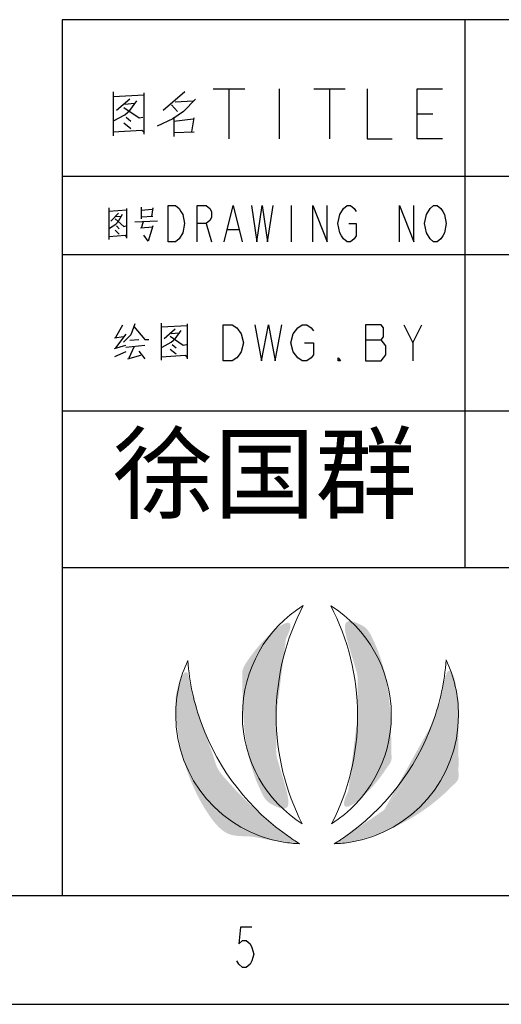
# Model space of a CAD drawing. Header units: millimetres. Extents: x 274 to 694, y 677 to 971.
# Tile 11 of 22: x 577 to 599, y 677 to 723. Entities that reach past the tile are written whole.
import ezdxf
from ezdxf.lldxf.tags import DXFTag

# ---------------------------------------------------------------- set-up
doc = ezdxf.new("R2010")
doc.units = ezdxf.units.MM
doc.layers.get('0').update_dxf_attribs({"linetype": 'CONTINUOUS'})
doc.layers.add('_U+56FE_U+5C42 1', color=7, linetype='CONTINUOUS')
doc.layers.add('EFEXPLORER-ENCLOSURE-DXF_FORMAT', color=7, linetype='CONTINUOUS')
tags = doc.linetypes.add('DASHED', pattern=[25.72, 12.86, -12.86]).pattern_tags.tags
tags[6:7] = [DXFTag(74, 4), DXFTag(75, 0), DXFTag(340, '0'), DXFTag(46, 0.0), DXFTag(50, 0.0), DXFTag(44, 0.0), DXFTag(45, 0.0)]
tags[4:5] = [DXFTag(74, 4), DXFTag(75, 0), DXFTag(340, '0'), DXFTag(46, 0.0), DXFTag(50, 0.0), DXFTag(44, 0.0), DXFTag(45, 0.0)]

# ---------------------------------------------------------------- blocks, each defined once
blk = doc.blocks.new('block 9')
at = {"layer": '_U+56FE_U+5C42 1'}
h = blk.add_hatch(color=62, dxfattribs=at)
h.dxf.hatch_style = 2
edge = h.paths.add_edge_path()
edge.add_spline(control_points=[(-152.82, -226.13), (-152.82, -226.13), (-152.82, -226.13), (-142.94, -207.31), (-163.85, -220.32), (-177.79, -243.5), (-177.79, -269.94), (-177.79, -296.16), (-164.09, -319.16), (-143.48, -332.23), (-153.03, -313.66), (-158.42, -292.6), (-158.42, -270.28), (-158.42, -247.55), (-152.82, -226.13)], knot_values=[-1, 0, 0, 0, 0, 0, 1, 1, 1, 2, 2, 2, 3, 3, 3, 4, 4, 4, 4], degree=3, periodic=0)
h = blk.add_hatch(color=62, dxfattribs=at)
h.dxf.hatch_style = 2
edge = h.paths.add_edge_path()
edge.add_spline(control_points=[(-117.15, -313.59), (-117.15, -313.59), (-117.15, -313.59), (-126.67, -332.14), (-106.14, -319.05), (-92.51, -296.1), (-92.51, -269.94), (-92.51, -243.56), (-106.38, -220.42), (-127.22, -207.4), (-117.36, -226.2), (-111.77, -247.59), (-111.77, -270.28), (-111.77, -292.57), (-117.15, -313.59)], knot_values=[-1, 0, 0, 0, 0, 0, 1, 1, 1, 2, 2, 2, 3, 3, 3, 4, 4, 4, 4], degree=3, periodic=0)
h = blk.add_hatch(color=62, dxfattribs=at)
h.dxf.hatch_style = 2
edge = h.paths.add_edge_path()
edge.add_spline(control_points=[(-208.1, -251.29), (-208.1, -251.29), (-208.1, -251.29), (-209.07, -238.75), (-213.51, -248.22), (-216, -258.79), (-216, -269.94), (-216, -306.58), (-189.27, -336.96), (-154.25, -342.68), (-151.24, -343.17), (-148.17, -343.48), (-145.04, -343.59), (-146.16, -342.9), (-147.27, -342.19), (-148.36, -341.47), (-149.06, -341.01), (-149.75, -340.55), (-150.44, -340.08), (-173.54, -324.25), (-191.5, -301.46), (-201.28, -274.73), (-205.43, -263.36), (-208.1, -251.29)], knot_values=[-1, 0, 0, 0, 0, 0, 1, 1, 1, 2, 2, 2, 3, 3, 3, 4, 4, 4, 5, 5, 5, 6, 6, 6, 7, 7, 7, 7], degree=3, periodic=0)
h = blk.add_hatch(color=62, dxfattribs=at)
h.dxf.hatch_style = 2
edge = h.paths.add_edge_path()
edge.add_spline(control_points=[(-96.56, -324.24), (-96.56, -324.24), (-96.56, -324.24), (-119.96, -340.21), (-120.59, -340.64), (-121.23, -341.07), (-121.87, -341.49), (-122.96, -342.2), (-124.06, -342.91), (-125.17, -343.59), (-122.03, -343.49), (-118.93, -343.19), (-115.9, -342.7), (-80.81, -337.04), (-54.01, -306.63), (-54.01, -269.94), (-54.01, -258.64), (-56.56, -247.95), (-61.11, -238.38), (-62.03, -250.8), (-64.63, -262.75), (-68.68, -274.02), (-78.43, -301.13), (-96.56, -324.24)], knot_values=[-1, 0, 0, 0, 0, 0, 1, 1, 1, 2, 2, 2, 3, 3, 3, 4, 4, 4, 5, 5, 5, 6, 6, 6, 7, 7, 7, 7], degree=3, periodic=0)
at = {"layer": '_U+56FE_U+5C42 1', "lineweight": 0}
for points, knots in [([(-177.79, -269.94), (-177.79, -296.16), (-164.09, -319.16), (-143.48, -332.23), (-153.03, -313.66), (-158.42, -292.6), (-158.42, -270.28), (-158.42, -247.55), (-152.82, -226.13), (-142.94, -207.31), (-163.85, -220.32), (-177.79, -243.5), (-177.79, -269.94)], [0, 0, 0, 0, 1, 1, 1, 2, 2, 2, 3, 3, 3, 4, 4, 4, 4]), ([(-92.51, -269.94), (-92.51, -243.56), (-106.38, -220.42), (-127.22, -207.4), (-117.36, -226.2), (-111.77, -247.59), (-111.77, -270.28), (-111.77, -292.57), (-117.15, -313.59), (-126.67, -332.14), (-106.14, -319.05), (-92.51, -296.1), (-92.51, -269.94)], [0, 0, 0, 0, 1, 1, 1, 2, 2, 2, 3, 3, 3, 4, 4, 4, 4]), ([(-150.44, -340.08), (-173.54, -324.25), (-191.5, -301.46), (-201.28, -274.73), (-205.43, -263.36), (-208.1, -251.29), (-209.07, -238.75), (-213.51, -248.22), (-216, -258.79), (-216, -269.94), (-216, -306.58), (-189.27, -336.96), (-154.25, -342.68), (-151.24, -343.17), (-148.17, -343.48), (-145.04, -343.59), (-146.16, -342.9), (-147.27, -342.19), (-148.36, -341.47), (-149.06, -341.01), (-149.75, -340.55), (-150.44, -340.08)], [0, 0, 0, 0, 1, 1, 1, 2, 2, 2, 3, 3, 3, 4, 4, 4, 5, 5, 5, 6, 6, 6, 7, 7, 7, 7]), ([(-61.11, -238.38), (-62.03, -250.8), (-64.63, -262.75), (-68.68, -274.02), (-78.43, -301.13), (-96.56, -324.24), (-119.96, -340.21), (-120.59, -340.64), (-121.23, -341.07), (-121.87, -341.49), (-122.96, -342.2), (-124.06, -342.91), (-125.17, -343.59), (-122.03, -343.49), (-118.93, -343.19), (-115.9, -342.7), (-80.81, -337.04), (-54.01, -306.63), (-54.01, -269.94), (-54.01, -258.64), (-56.56, -247.95), (-61.11, -238.38)], [0, 0, 0, 0, 1, 1, 1, 2, 2, 2, 3, 3, 3, 4, 4, 4, 5, 5, 5, 6, 6, 6, 7, 7, 7, 7])]:
    blk.add_open_spline(points, degree=3, knots=knots, dxfattribs=at)

msp = doc.modelspace()

# ---------------------------------------------------------------- linework, layer by layer
at = {"layer": 'EFEXPLORER-ENCLOSURE-DXF_FORMAT', "color": 7, "linetype": 'Continuous'}
for p, q in [((689.041, 723.198), (578.608, 723.198)), ((578.608, 723.198), (578.608, 681.985)), ((597.564, 723.198), (597.564, 697.397)), ((580.996, 719.796), (580.996, 717.736)), ((582.46, 719.643), (580.996, 719.567)), ((582.46, 717.813), (582.46, 719.758)), ((584.374, 719.796), (583.361, 718.919)), ((585.718, 719.948), (587.196, 719.948)), ((586.457, 719.948), (586.457, 717.584)), ((588.822, 719.948), (588.822, 717.584)), ((590.447, 719.948), (591.925, 719.948)), ((591.186, 719.948), (591.186, 717.584)), ((581.784, 719.452), (581.165, 718.919)), ((581.559, 719.224), (582.01, 719.262)), ((583.755, 719.185), (584.036, 718.88)), ((583.924, 719.338), (584.768, 719.376)), ((581.053, 718.461), (581.559, 718.728)), ((595.324, 718.766), (596.063, 718.766)), ((581.503, 718.346), (581.841, 718.08)), ((581.616, 718.613), (581.841, 718.423)), ((583.811, 718.537), (583.079, 718.194)), ((583.867, 718.613), (583.867, 717.698)), ((583.867, 718.423), (584.768, 718.537)), ((584.712, 717.927), (584.825, 718.575)), ((580.996, 717.927), (582.347, 718.003)), ((582.46, 717.889), (582.347, 718.003)), ((583.867, 717.889), (584.825, 717.927)), ((689.041, 715.826), (578.608, 715.826)), ((580.8, 714.341), (580.8, 712.86)), ((581.642, 714.231), (580.8, 714.176)), ((581.253, 714.094), (580.897, 713.71)), ((581.642, 712.915), (581.642, 714.313)), ((582.322, 714.368), (582.322, 713.82)), ((582.322, 714.231), (582.84, 714.286)), ((582.872, 714.341), (582.807, 713.929)), ((589.381, 714.45), (589.381, 712.75)), ((580.832, 713.381), (581.123, 713.573)), ((581.123, 713.929), (581.382, 713.957)), ((582.03, 713.683), (583.099, 713.738)), ((582.872, 713.929), (582.322, 713.902)), ((582.419, 713.683), (582.322, 713.381)), ((585.386, 713.6), (585.641, 712.75)), ((581.091, 713.299), (581.285, 713.107)), ((581.156, 713.491), (581.285, 713.354)), ((582.872, 713.436), (582.289, 713.381)), ((586.406, 713.317), (586.916, 713.317)), ((580.8, 712.997), (581.577, 713.052)), ((581.642, 712.97), (581.577, 713.052)), ((689.041, 712.14), (578.608, 712.14)), ((583.26, 708.92), (583.26, 707.178)), ((581.45, 708.824), (581.117, 708.243)), ((584.498, 708.791), (583.26, 708.727)), ((583.927, 708.63), (583.403, 708.178)), ((583.736, 708.437), (584.117, 708.469)), ((584.498, 707.243), (584.498, 708.888)), ((595.113, 707.994), (595.538, 708.844)), ((581.498, 708.275), (581.069, 708.211)), ((581.593, 708.404), (581.117, 707.759)), ((581.784, 708.114), (582.212, 708.146)), ((583.307, 707.791), (583.736, 708.017)), ((592.881, 708.136), (593.625, 708.136)), ((581.069, 707.727), (581.593, 707.888)), ((581.593, 707.566), (581.069, 707.34)), ((581.593, 707.791), (582.498, 707.888)), ((581.974, 707.791), (581.736, 707.275)), ((582.212, 707.598), (582.498, 707.243)), ((583.688, 707.695), (583.974, 707.469)), ((583.784, 707.92), (583.974, 707.759)), ((581.688, 707.243), (582.307, 707.404)), ((583.26, 707.34), (584.403, 707.404)), ((584.498, 707.308), (584.403, 707.404)), ((689.041, 704.768), (578.608, 704.768)), ((689.041, 697.397), (578.608, 697.397)), ((279.285, 681.985), (689.041, 681.985))]:
    msp.add_line(p, q, dxfattribs=at)
at = {"layer": 'EFEXPLORER-ENCLOSURE-DXF_FORMAT', "color": 18, "linetype": 'DASHED'}
msp.add_line((274.163, 676.863), (683.919, 676.863), dxfattribs=at)
at = {"layer": 'EFEXPLORER-ENCLOSURE-DXF_FORMAT', "color": 7, "linetype": 'Continuous'}
for points in [[(592.959, 719.948), (592.959, 717.584), (594.142, 717.584)], [(596.506, 717.584), (595.324, 717.584), (595.324, 719.948), (596.506, 719.948)], [(581.559, 718.728), (581.784, 718.919), (582.122, 719.376)], [(584.881, 719.452), (584.318, 718.88), (583.811, 718.537)], [(581.503, 719.071), (582.235, 718.575), (582.404, 718.613)], [(581.123, 713.573), (581.253, 713.71), (581.447, 714.039)], [(583.601, 714.45), (583.941, 714.45), (584.111, 714.309), (584.196, 714.167), (584.281, 714.025), (584.366, 713.6), (584.281, 713.175)], [(584.281, 713.175), (584.111, 712.892), (583.941, 712.75), (583.601, 712.75), (583.601, 714.45)], [(584.961, 712.75), (584.961, 714.45), (585.386, 714.45), (585.556, 714.309), (585.641, 714.167), (585.641, 713.884), (585.556, 713.742), (585.386, 713.6), (584.961, 713.6)], [(586.236, 712.75), (586.661, 714.45), (587.086, 712.75)], [(587.511, 714.45), (587.766, 712.75), (588.021, 714.45), (588.276, 712.75), (588.531, 714.45)], [(590.401, 712.75), (590.401, 714.45), (591.081, 712.75), (591.081, 714.45)], [(592.101, 713.6), (592.441, 713.6), (592.441, 713.034), (592.356, 712.892), (592.186, 712.75), (592.016, 712.75), (591.846, 712.892), (591.761, 713.034), (591.676, 713.175), (591.591, 713.6), (591.676, 714.025), (591.846, 714.309)], [(591.846, 714.309), (592.016, 714.45), (592.186, 714.45), (592.356, 714.309), (592.441, 714.167)], [(594.481, 712.75), (594.481, 714.45), (595.161, 712.75), (595.161, 714.45)], [(595.926, 712.892), (595.756, 713.175), (595.671, 713.6), (595.756, 714.025)], [(595.756, 714.025), (595.926, 714.309), (596.096, 714.45), (596.266, 714.45), (596.436, 714.309), (596.521, 714.167), (596.606, 714.025), (596.691, 713.6), (596.606, 713.175), (596.521, 713.034)], [(581.091, 713.82), (581.512, 713.463), (581.609, 713.491)], [(582.872, 713.491), (582.645, 712.778), (582.451, 713.052)], [(596.521, 713.034), (596.436, 712.892), (596.266, 712.75), (596.096, 712.75), (595.926, 712.892)], [(582.022, 708.888), (581.831, 708.372), (581.498, 708.017)], [(581.974, 708.759), (582.498, 708.146), (582.688, 708.146)], [(583.736, 708.017), (583.927, 708.178), (584.212, 708.566)], [(586.188, 708.844), (586.613, 708.844), (586.825, 708.702)], [(586.825, 708.702), (587.038, 708.419), (587.144, 707.994), (587.038, 707.569), (586.931, 707.427), (586.825, 707.286), (586.613, 707.144), (586.188, 707.144), (586.188, 708.844)], [(587.675, 708.844), (587.994, 707.144), (588.313, 708.844), (588.631, 707.144), (588.95, 708.844)], [(589.481, 708.419), (589.694, 708.702), (589.906, 708.844), (590.119, 708.844), (590.331, 708.702), (590.437, 708.561)], [(592.881, 708.844), (592.881, 707.144), (593.625, 707.144), (593.731, 707.286), (593.838, 707.427), (593.838, 707.852), (593.731, 707.994), (593.625, 708.136), (593.731, 708.277), (593.731, 708.702), (593.625, 708.844), (592.881, 708.844)], [(594.688, 708.844), (595.113, 707.994), (595.113, 707.144)], [(583.688, 708.308), (584.307, 707.888), (584.45, 707.92)], [(590.012, 707.994), (590.437, 707.994), (590.437, 707.427), (590.331, 707.286), (590.119, 707.144), (589.906, 707.144), (589.694, 707.286), (589.587, 707.427), (589.481, 707.569), (589.375, 707.994), (589.481, 708.419)], [(591.712, 707.144), (591.606, 707.144), (591.606, 707.286), (591.712, 707.144)], [(587.539, 680.493), (587.005, 680.493), (586.916, 679.702), (587.094, 679.86), (587.272, 679.86), (587.45, 679.702), (587.539, 679.544), (587.627, 679.228), (587.539, 678.912), (587.45, 678.754), (587.272, 678.596), (587.094, 678.596), (586.916, 678.754), (586.827, 678.912)]]:
    msp.add_lwpolyline(points, dxfattribs=at)

# ---------------------------------------------------------------- block references
at = {"layer": '_U+56FE_U+5C42 1', "xscale": 0.0822228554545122, "yscale": 0.0822228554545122, "zscale": 0.0822228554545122}
msp.add_blockref('block 9', (601.707, 712.67), dxfattribs=at)

# ---------------------------------------------------------------- texts
at = {"insert": (580.978, 703.594), "char_height": 3.5, "width": 14.93046, "attachment_point": 1}
msp.add_mtext('{\\fSimSun|b0|i0|c134|p2;徐国群}', dxfattribs=at)

doc.saveas('drawing.dxf')
